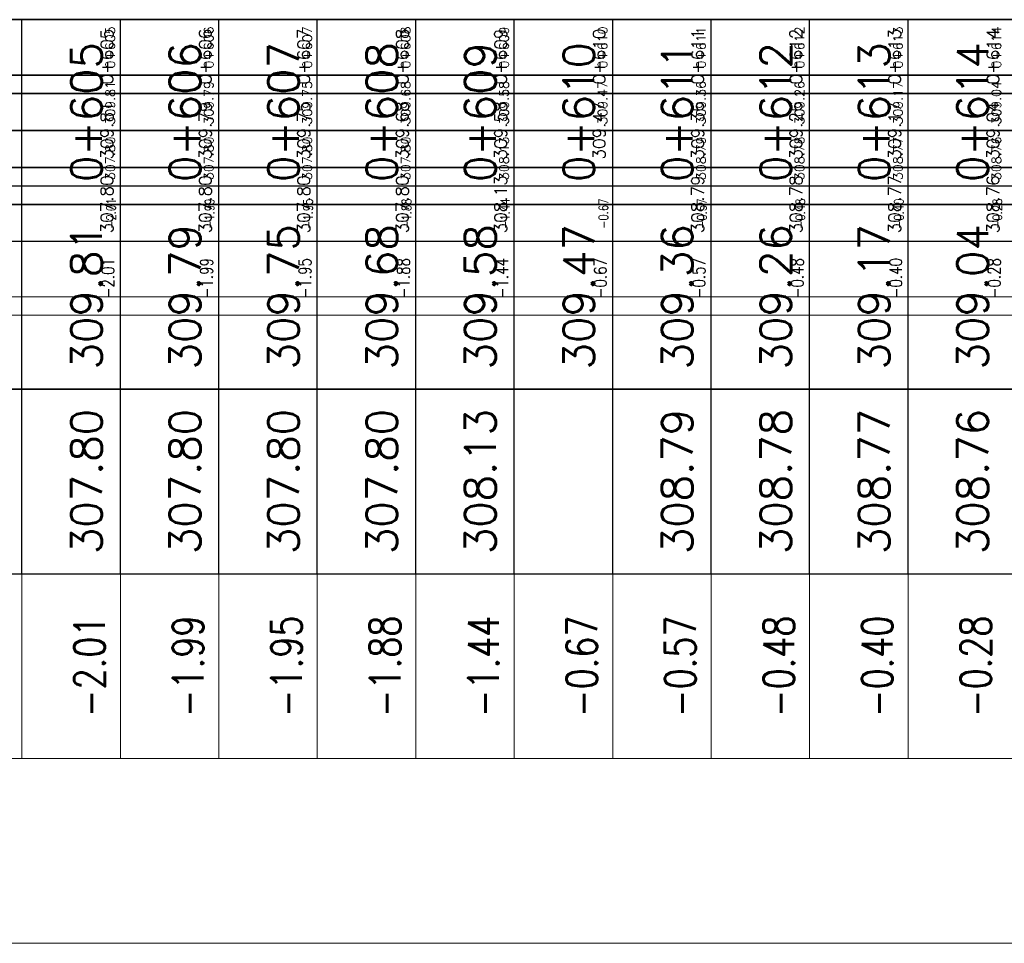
# Model space of a CAD drawing. Header units: metres. Extents: x 719936 to 720643, y 9143565 to 9144018.
# Tile 40 of 56: x 720529 to 720539, y 9143940 to 9143950. Entities that reach past the tile are written whole.
import ezdxf

# ---------------------------------------------------------------- set-up
doc = ezdxf.new("R2010")
doc.units = ezdxf.units.M
doc.layers.add('-Borde de perfiles y secciones', color=7, linetype='Continuous', lineweight=9)
for name, color, linetype in [('01_CIVI_322_PF_GRID', 8, 'Continuous'), ('AecObjExplode_PLANTA RAPIDA_Vport_1ECE', 7, 'Continuous'), ('AecObjExplode_PLANTA RAPIDA_Vport_1ED3', 7, 'Continuous'), ('AecObjExplode_PLANTA RAPIDA_Vport_1ED7', 7, 'Continuous'), ('AecObjExplode_PLANTA RAPIDA_Vport_220C', 7, 'Continuous'), ('AecObjExplode_PLANTA RAPIDA_Vport_22C7', 7, 'Continuous'), ('AecObjExplode_PLANTA RAPIDA_Vport_22CB', 7, 'Continuous'), ('AecObjExplode_PLANTA RAPIDA_Vport_22E2', 7, 'Continuous'), ('AecObjExplode_PLANTA RAPIDA_Vport_22EB', 7, 'Continuous'), ('AecObjExplode_PLANTA RAPIDA_Vport_2460', 7, 'Continuous'), ('AecObjExplode_PLANTA RAPIDA_Vport_2496', 7, 'Continuous'), ('AIR.A3_NOTAS', 7, 'Continuous'), ('C-ROAD-PROF-TEXT', 7, 'Continuous'), ('C-ROAD-PROF-VIEW', 7, 'Continuous')]:
    doc.layers.add(name, color=color, linetype=linetype)
doc.styles.add('AIR-Simplex.(0.80)', font='simplex.shx', dxfattribs={"width": 0.8})
doc.styles.get("Standard").update_dxf_attribs({"font": 'simplex.shx'})

# ---------------------------------------------------------------- blocks, each defined once
blk = doc.blocks.new('AecObjExplode_PLANTA RAPIDA_Vport_1ECE')
at = {"layer": '-Borde de perfiles y secciones', "color": 7, "linetype": 'Continuous', "lineweight": 5}
for p, q in [((720529.244, 9143942.183), (720529.244, 9143944.058)), ((720530.244, 9143942.183), (720530.244, 9143944.058)), ((720531.244, 9143942.183), (720531.244, 9143944.058)), ((720532.244, 9143942.183), (720532.244, 9143944.058)), ((720533.244, 9143942.183), (720533.244, 9143944.058)), ((720534.244, 9143942.183), (720534.244, 9143944.058)), ((720535.244, 9143942.183), (720535.244, 9143944.058)), ((720536.244, 9143942.183), (720536.244, 9143944.058)), ((720537.244, 9143942.183), (720537.244, 9143944.058)), ((720538.244, 9143942.183), (720538.244, 9143944.058))]:
    blk.add_line(p, q, dxfattribs=at)
for points in [[(720495.244, 9143942.183), (720545.244, 9143942.183), (720545.244, 9143944.058), (720495.244, 9143944.058)], [(720495.244, 9143940.308), (720545.244, 9143940.308), (720545.244, 9143942.183), (720495.244, 9143942.183)]]:
    blk.add_3dface(points, dxfattribs=at)
at = {"layer": '01_CIVI_322_PF_GRID', "color": 7, "linetype": 'Continuous', "lineweight": -3}
blk.add_line((720495.244, 9143949.683), (720545.244, 9143949.683), dxfattribs=at)
at = {"layer": 'C-ROAD-PROF-VIEW', "color": 7, "linetype": 'Continuous', "lineweight": -3}
for p, q in [((720529.244, 9143944.058), (720529.244, 9143949.683)), ((720530.244, 9143944.058), (720530.244, 9143949.683)), ((720531.244, 9143944.058), (720531.244, 9143949.683)), ((720532.244, 9143944.058), (720532.244, 9143949.683)), ((720533.244, 9143944.058), (720533.244, 9143949.683)), ((720534.244, 9143944.058), (720534.244, 9143949.683)), ((720535.244, 9143944.058), (720535.244, 9143949.683)), ((720536.244, 9143944.058), (720536.244, 9143949.683)), ((720537.244, 9143944.058), (720537.244, 9143949.683)), ((720538.244, 9143944.058), (720538.244, 9143949.683))]:
    blk.add_line(p, q, dxfattribs=at)
for points in [[(720495.244, 9143947.808), (720545.244, 9143947.808), (720545.244, 9143949.683), (720495.244, 9143949.683)], [(720495.244, 9143945.933), (720545.244, 9143945.933), (720545.244, 9143947.808), (720495.244, 9143947.808)], [(720495.244, 9143944.058), (720545.244, 9143944.058), (720545.244, 9143945.933), (720495.244, 9143945.933)]]:
    blk.add_3dface(points, dxfattribs=at)
at = {"layer": 'AIR.A3_NOTAS', "color": 7, "linetype": 'Continuous', "lineweight": -3, "char_height": 0.3125, "attachment_point": 5, "rotation": 90, "style": 'AIR-Simplex.(0.80)'}
for s, insert in [('{\\C256;-2.01}', (720529.931, 9143943.12)), ('{\\C256;-1.99}', (720530.931, 9143943.12)), ('{\\C256;-1.95}', (720531.931, 9143943.12)), ('{\\C256;-1.88}', (720532.931, 9143943.12)), ('{\\C256;-1.44}', (720533.931, 9143943.12)), ('{\\C256;-0.67}', (720534.931, 9143943.12)), ('{\\C256;-0.57}', (720535.931, 9143943.12)), ('{\\C256;-0.48}', (720536.931, 9143943.12)), ('{\\C256;-0.40}', (720537.931, 9143943.12)), ('{\\C256;-0.28}', (720538.931, 9143943.12))]:
    blk.add_mtext(s, dxfattribs=dict(at, insert=insert))
at = {"layer": 'C-ROAD-PROF-TEXT', "color": 7, "linetype": 'Continuous', "lineweight": -3, "char_height": 0.3125, "attachment_point": 8, "rotation": 90}
for s, insert in [('0+605', (720530.056, 9143948.745)), ('0+606', (720531.056, 9143948.745)), ('0+607', (720532.056, 9143948.745)), ('0+608', (720533.056, 9143948.745)), ('0+609', (720534.056, 9143948.745)), ('0+610', (720535.056, 9143948.745)), ('0+611', (720536.056, 9143948.745)), ('0+612', (720537.056, 9143948.745)), ('0+613', (720538.056, 9143948.745)), ('0+614', (720539.056, 9143948.745)), ('309.68', (720533.056, 9143946.87)), ('309.58', (720534.056, 9143946.87)), ('309.47', (720535.056, 9143946.87)), ('309.36', (720536.056, 9143946.87)), ('309.26', (720537.056, 9143946.87)), ('309.17', (720538.056, 9143946.87)), ('309.04', (720539.056, 9143946.87)), ('309.81', (720530.056, 9143946.87)), ('309.79', (720531.056, 9143946.87)), ('309.75', (720532.056, 9143946.87)), ('307.80', (720530.056, 9143944.995)), ('307.80', (720531.056, 9143944.995)), ('307.80', (720532.056, 9143944.995)), ('307.80', (720533.056, 9143944.995)), ('308.13', (720534.056, 9143944.995)), ('308.79', (720536.056, 9143944.995)), ('308.78', (720537.056, 9143944.995)), ('308.77', (720538.056, 9143944.995)), ('308.76', (720539.056, 9143944.995))]:
    blk.add_mtext(s, dxfattribs=dict(at, insert=insert))
blk = doc.blocks.new('AecObjExplode_PLANTA RAPIDA_Vport_1ED3')
at = {"layer": '-Borde de perfiles y secciones', "color": 7, "linetype": 'Continuous', "lineweight": 5}
for p, q in [((720529.244, 9143946.683), (720529.244, 9143947.433)), ((720530.244, 9143946.683), (720530.244, 9143947.433)), ((720531.244, 9143946.683), (720531.244, 9143947.433)), ((720532.244, 9143946.683), (720532.244, 9143947.433)), ((720533.244, 9143946.683), (720533.244, 9143947.433)), ((720534.244, 9143946.683), (720534.244, 9143947.433)), ((720535.244, 9143946.683), (720535.244, 9143947.433)), ((720536.244, 9143946.683), (720536.244, 9143947.433)), ((720537.244, 9143946.683), (720537.244, 9143947.433)), ((720538.244, 9143946.683), (720538.244, 9143947.433))]:
    blk.add_line(p, q, dxfattribs=at)
for points in [[(720495.244, 9143946.683), (720545.244, 9143946.683), (720545.244, 9143947.433), (720495.244, 9143947.433)], [(720495.244, 9143945.933), (720545.244, 9143945.933), (720545.244, 9143946.683), (720495.244, 9143946.683)]]:
    blk.add_3dface(points, dxfattribs=at)
at = {"layer": '01_CIVI_322_PF_GRID', "color": 7, "linetype": 'Continuous', "lineweight": -3}
blk.add_line((720495.244, 9143949.683), (720545.244, 9143949.683), dxfattribs=at)
at = {"layer": 'C-ROAD-PROF-VIEW', "color": 7, "linetype": 'Continuous', "lineweight": -3}
for p, q in [((720529.244, 9143947.433), (720529.244, 9143949.683)), ((720530.244, 9143947.433), (720530.244, 9143949.683)), ((720531.244, 9143947.433), (720531.244, 9143949.683)), ((720532.244, 9143947.433), (720532.244, 9143949.683)), ((720533.244, 9143947.433), (720533.244, 9143949.683)), ((720534.244, 9143947.433), (720534.244, 9143949.683)), ((720535.244, 9143947.433), (720535.244, 9143949.683)), ((720536.244, 9143947.433), (720536.244, 9143949.683)), ((720537.244, 9143947.433), (720537.244, 9143949.683)), ((720538.244, 9143947.433), (720538.244, 9143949.683))]:
    blk.add_line(p, q, dxfattribs=at)
for points in [[(720495.244, 9143948.933), (720545.244, 9143948.933), (720545.244, 9143949.683), (720495.244, 9143949.683)], [(720495.244, 9143948.183), (720545.244, 9143948.183), (720545.244, 9143948.933), (720495.244, 9143948.933)], [(720495.244, 9143947.433), (720545.244, 9143947.433), (720545.244, 9143948.183), (720495.244, 9143948.183)]]:
    blk.add_3dface(points, dxfattribs=at)
at = {"layer": 'AIR.A3_NOTAS', "color": 7, "linetype": 'Continuous', "lineweight": -3, "char_height": 0.125, "attachment_point": 5, "rotation": 90, "style": 'AIR-Simplex.(0.80)'}
for s, insert in [('{\\C256;-2.01}', (720530.119, 9143947.058)), ('{\\C256;-1.99}', (720531.119, 9143947.058)), ('{\\C256;-1.95}', (720532.119, 9143947.058)), ('{\\C256;-1.88}', (720533.119, 9143947.058)), ('{\\C256;-1.44}', (720534.119, 9143947.058)), ('{\\C256;-0.67}', (720535.119, 9143947.058)), ('{\\C256;-0.57}', (720536.119, 9143947.058)), ('{\\C256;-0.48}', (720537.119, 9143947.058)), ('{\\C256;-0.40}', (720538.119, 9143947.058)), ('{\\C256;-0.28}', (720539.119, 9143947.058))]:
    blk.add_mtext(s, dxfattribs=dict(at, insert=insert))
at = {"layer": 'C-ROAD-PROF-TEXT', "color": 7, "linetype": 'Continuous', "lineweight": -3, "char_height": 0.125, "attachment_point": 8, "rotation": 90}
for s, insert in [('0+605', (720530.169, 9143949.308)), ('0+606', (720531.169, 9143949.308)), ('0+607', (720532.169, 9143949.308)), ('0+608', (720533.169, 9143949.308)), ('0+609', (720534.169, 9143949.308)), ('0+610', (720535.169, 9143949.308)), ('0+611', (720536.169, 9143949.308)), ('0+612', (720537.169, 9143949.308)), ('0+613', (720538.169, 9143949.308)), ('0+614', (720539.169, 9143949.308)), ('309.81', (720530.169, 9143948.558)), ('309.79', (720531.169, 9143948.558)), ('309.75', (720532.169, 9143948.558)), ('309.68', (720533.169, 9143948.558)), ('309.58', (720534.169, 9143948.558)), ('309.47', (720535.169, 9143948.558)), ('309.36', (720536.169, 9143948.558)), ('309.26', (720537.169, 9143948.558)), ('309.17', (720538.169, 9143948.558)), ('309.04', (720539.169, 9143948.558)), ('307.80', (720530.169, 9143947.808)), ('307.80', (720531.169, 9143947.808)), ('307.80', (720532.169, 9143947.808)), ('307.80', (720533.169, 9143947.808)), ('308.13', (720534.169, 9143947.808)), ('308.79', (720536.169, 9143947.808)), ('308.78', (720537.169, 9143947.808)), ('308.77', (720538.169, 9143947.808)), ('308.76', (720539.169, 9143947.808))]:
    blk.add_mtext(s, dxfattribs=dict(at, insert=insert))
blk = doc.blocks.new('AecObjExplode_PLANTA RAPIDA_Vport_1ED7')
at = {"layer": '-Borde de perfiles y secciones', "color": 7, "linetype": 'Continuous', "lineweight": 5}
for p, q in [((720529.244, 9143946.683), (720529.244, 9143947.433)), ((720530.244, 9143946.683), (720530.244, 9143947.433)), ((720531.244, 9143946.683), (720531.244, 9143947.433)), ((720532.244, 9143946.683), (720532.244, 9143947.433)), ((720533.244, 9143946.683), (720533.244, 9143947.433)), ((720534.244, 9143946.683), (720534.244, 9143947.433)), ((720535.244, 9143946.683), (720535.244, 9143947.433)), ((720536.244, 9143946.683), (720536.244, 9143947.433)), ((720537.244, 9143946.683), (720537.244, 9143947.433)), ((720538.244, 9143946.683), (720538.244, 9143947.433))]:
    blk.add_line(p, q, dxfattribs=at)
for points in [[(720495.244, 9143946.683), (720545.244, 9143946.683), (720545.244, 9143947.433), (720495.244, 9143947.433)], [(720495.244, 9143945.933), (720545.244, 9143945.933), (720545.244, 9143946.683), (720495.244, 9143946.683)]]:
    blk.add_3dface(points, dxfattribs=at)
at = {"layer": '01_CIVI_322_PF_GRID', "color": 7, "linetype": 'Continuous', "lineweight": -3}
blk.add_line((720495.244, 9143949.683), (720545.244, 9143949.683), dxfattribs=at)
at = {"layer": 'C-ROAD-PROF-VIEW', "color": 7, "linetype": 'Continuous', "lineweight": -3}
for p, q in [((720529.244, 9143947.433), (720529.244, 9143949.683)), ((720530.244, 9143947.433), (720530.244, 9143949.683)), ((720531.244, 9143947.433), (720531.244, 9143949.683)), ((720532.244, 9143947.433), (720532.244, 9143949.683)), ((720533.244, 9143947.433), (720533.244, 9143949.683)), ((720534.244, 9143947.433), (720534.244, 9143949.683)), ((720535.244, 9143947.433), (720535.244, 9143949.683)), ((720536.244, 9143947.433), (720536.244, 9143949.683)), ((720537.244, 9143947.433), (720537.244, 9143949.683)), ((720538.244, 9143947.433), (720538.244, 9143949.683))]:
    blk.add_line(p, q, dxfattribs=at)
for points in [[(720495.244, 9143948.933), (720545.244, 9143948.933), (720545.244, 9143949.683), (720495.244, 9143949.683)], [(720495.244, 9143948.183), (720545.244, 9143948.183), (720545.244, 9143948.933), (720495.244, 9143948.933)], [(720495.244, 9143947.433), (720545.244, 9143947.433), (720545.244, 9143948.183), (720495.244, 9143948.183)]]:
    blk.add_3dface(points, dxfattribs=at)
at = {"layer": 'AIR.A3_NOTAS', "color": 7, "linetype": 'Continuous', "lineweight": -3, "char_height": 0.125, "attachment_point": 5, "rotation": 90, "style": 'AIR-Simplex.(0.80)'}
for s, insert in [('{\\C256;-2.01}', (720530.119, 9143947.058)), ('{\\C256;-1.99}', (720531.119, 9143947.058)), ('{\\C256;-1.95}', (720532.119, 9143947.058)), ('{\\C256;-1.88}', (720533.119, 9143947.058)), ('{\\C256;-1.44}', (720534.119, 9143947.058)), ('{\\C256;-0.67}', (720535.119, 9143947.058)), ('{\\C256;-0.57}', (720536.119, 9143947.058)), ('{\\C256;-0.48}', (720537.119, 9143947.058)), ('{\\C256;-0.40}', (720538.119, 9143947.058)), ('{\\C256;-0.28}', (720539.119, 9143947.058))]:
    blk.add_mtext(s, dxfattribs=dict(at, insert=insert))
at = {"layer": 'C-ROAD-PROF-TEXT', "color": 7, "linetype": 'Continuous', "lineweight": -3, "char_height": 0.125, "attachment_point": 8, "rotation": 90}
for s, insert in [('0+605', (720530.169, 9143949.308)), ('0+606', (720531.169, 9143949.308)), ('0+607', (720532.169, 9143949.308)), ('0+608', (720533.169, 9143949.308)), ('0+609', (720534.169, 9143949.308)), ('0+610', (720535.169, 9143949.308)), ('0+611', (720536.169, 9143949.308)), ('0+612', (720537.169, 9143949.308)), ('0+613', (720538.169, 9143949.308)), ('0+614', (720539.169, 9143949.308)), ('309.81', (720530.169, 9143948.558)), ('309.79', (720531.169, 9143948.558)), ('309.75', (720532.169, 9143948.558)), ('309.68', (720533.169, 9143948.558)), ('309.58', (720534.169, 9143948.558)), ('309.47', (720535.169, 9143948.558)), ('309.36', (720536.169, 9143948.558)), ('309.26', (720537.169, 9143948.558)), ('309.17', (720538.169, 9143948.558)), ('309.04', (720539.169, 9143948.558)), ('307.80', (720530.169, 9143947.808)), ('307.80', (720531.169, 9143947.808)), ('307.80', (720532.169, 9143947.808)), ('307.80', (720533.169, 9143947.808)), ('308.13', (720534.169, 9143947.808)), ('308.79', (720536.169, 9143947.808)), ('308.78', (720537.169, 9143947.808)), ('308.77', (720538.169, 9143947.808)), ('308.76', (720539.169, 9143947.808))]:
    blk.add_mtext(s, dxfattribs=dict(at, insert=insert))
blk = doc.blocks.new('AecObjExplode_PLANTA RAPIDA_Vport_220C')
at = {"layer": '-Borde de perfiles y secciones', "color": 7, "linetype": 'Continuous', "lineweight": 5}
for p, q in [((720529.244, 9143942.183), (720529.244, 9143944.058)), ((720530.244, 9143942.183), (720530.244, 9143944.058)), ((720531.244, 9143942.183), (720531.244, 9143944.058)), ((720532.244, 9143942.183), (720532.244, 9143944.058)), ((720533.244, 9143942.183), (720533.244, 9143944.058)), ((720534.244, 9143942.183), (720534.244, 9143944.058)), ((720535.244, 9143942.183), (720535.244, 9143944.058)), ((720536.244, 9143942.183), (720536.244, 9143944.058)), ((720537.244, 9143942.183), (720537.244, 9143944.058)), ((720538.244, 9143942.183), (720538.244, 9143944.058))]:
    blk.add_line(p, q, dxfattribs=at)
for points in [[(720495.244, 9143942.183), (720545.244, 9143942.183), (720545.244, 9143944.058), (720495.244, 9143944.058)], [(720495.244, 9143940.308), (720545.244, 9143940.308), (720545.244, 9143942.183), (720495.244, 9143942.183)]]:
    blk.add_3dface(points, dxfattribs=at)
at = {"layer": '01_CIVI_322_PF_GRID', "color": 7, "linetype": 'Continuous', "lineweight": -3}
blk.add_line((720495.244, 9143949.683), (720545.244, 9143949.683), dxfattribs=at)
at = {"layer": 'C-ROAD-PROF-VIEW', "color": 7, "linetype": 'Continuous', "lineweight": -3}
for p, q in [((720529.244, 9143944.058), (720529.244, 9143949.683)), ((720530.244, 9143944.058), (720530.244, 9143949.683)), ((720531.244, 9143944.058), (720531.244, 9143949.683)), ((720532.244, 9143944.058), (720532.244, 9143949.683)), ((720533.244, 9143944.058), (720533.244, 9143949.683)), ((720534.244, 9143944.058), (720534.244, 9143949.683)), ((720535.244, 9143944.058), (720535.244, 9143949.683)), ((720536.244, 9143944.058), (720536.244, 9143949.683)), ((720537.244, 9143944.058), (720537.244, 9143949.683)), ((720538.244, 9143944.058), (720538.244, 9143949.683))]:
    blk.add_line(p, q, dxfattribs=at)
for points in [[(720495.244, 9143947.808), (720545.244, 9143947.808), (720545.244, 9143949.683), (720495.244, 9143949.683)], [(720495.244, 9143945.933), (720545.244, 9143945.933), (720545.244, 9143947.808), (720495.244, 9143947.808)], [(720495.244, 9143944.058), (720545.244, 9143944.058), (720545.244, 9143945.933), (720495.244, 9143945.933)]]:
    blk.add_3dface(points, dxfattribs=at)
at = {"layer": 'AIR.A3_NOTAS', "color": 7, "linetype": 'Continuous', "lineweight": -3, "char_height": 0.3125, "attachment_point": 5, "rotation": 90, "style": 'AIR-Simplex.(0.80)'}
for s, insert in [('{\\C256;-2.01}', (720529.931, 9143943.12)), ('{\\C256;-1.99}', (720530.931, 9143943.12)), ('{\\C256;-1.95}', (720531.931, 9143943.12)), ('{\\C256;-1.88}', (720532.931, 9143943.12)), ('{\\C256;-1.44}', (720533.931, 9143943.12)), ('{\\C256;-0.67}', (720534.931, 9143943.12)), ('{\\C256;-0.57}', (720535.931, 9143943.12)), ('{\\C256;-0.48}', (720536.931, 9143943.12)), ('{\\C256;-0.40}', (720537.931, 9143943.12)), ('{\\C256;-0.28}', (720538.931, 9143943.12))]:
    blk.add_mtext(s, dxfattribs=dict(at, insert=insert))
at = {"layer": 'C-ROAD-PROF-TEXT', "color": 7, "linetype": 'Continuous', "lineweight": -3, "char_height": 0.3125, "attachment_point": 8, "rotation": 90}
for s, insert in [('0+605', (720530.056, 9143948.745)), ('0+606', (720531.056, 9143948.745)), ('0+607', (720532.056, 9143948.745)), ('0+608', (720533.056, 9143948.745)), ('0+609', (720534.056, 9143948.745)), ('0+610', (720535.056, 9143948.745)), ('0+611', (720536.056, 9143948.745)), ('0+612', (720537.056, 9143948.745)), ('0+613', (720538.056, 9143948.745)), ('0+614', (720539.056, 9143948.745)), ('309.68', (720533.056, 9143946.87)), ('309.58', (720534.056, 9143946.87)), ('309.47', (720535.056, 9143946.87)), ('309.36', (720536.056, 9143946.87)), ('309.26', (720537.056, 9143946.87)), ('309.17', (720538.056, 9143946.87)), ('309.04', (720539.056, 9143946.87)), ('309.81', (720530.056, 9143946.87)), ('309.79', (720531.056, 9143946.87)), ('309.75', (720532.056, 9143946.87)), ('307.80', (720530.056, 9143944.995)), ('307.80', (720531.056, 9143944.995)), ('307.80', (720532.056, 9143944.995)), ('307.80', (720533.056, 9143944.995)), ('308.13', (720534.056, 9143944.995)), ('308.79', (720536.056, 9143944.995)), ('308.78', (720537.056, 9143944.995)), ('308.77', (720538.056, 9143944.995)), ('308.76', (720539.056, 9143944.995))]:
    blk.add_mtext(s, dxfattribs=dict(at, insert=insert))
blk = doc.blocks.new('AecObjExplode_PLANTA RAPIDA_Vport_22C7')
at = {"layer": '-Borde de perfiles y secciones', "color": 7, "linetype": 'Continuous', "lineweight": 5}
for p, q in [((720529.244, 9143947.433), (720529.244, 9143947.995)), ((720530.244, 9143947.433), (720530.244, 9143947.995)), ((720531.244, 9143947.433), (720531.244, 9143947.995)), ((720532.244, 9143947.433), (720532.244, 9143947.995)), ((720533.244, 9143947.433), (720533.244, 9143947.995)), ((720534.244, 9143947.433), (720534.244, 9143947.995)), ((720535.244, 9143947.433), (720535.244, 9143947.995)), ((720536.244, 9143947.433), (720536.244, 9143947.995)), ((720537.244, 9143947.433), (720537.244, 9143947.995)), ((720538.244, 9143947.433), (720538.244, 9143947.995))]:
    blk.add_line(p, q, dxfattribs=at)
for points in [[(720495.244, 9143947.433), (720545.244, 9143947.433), (720545.244, 9143947.995), (720495.244, 9143947.995)], [(720495.244, 9143946.87), (720545.244, 9143946.87), (720545.244, 9143947.433), (720495.244, 9143947.433)]]:
    blk.add_3dface(points, dxfattribs=at)
at = {"layer": '01_CIVI_322_PF_GRID', "color": 7, "linetype": 'Continuous', "lineweight": -3}
blk.add_line((720495.244, 9143949.683), (720545.244, 9143949.683), dxfattribs=at)
at = {"layer": 'C-ROAD-PROF-VIEW', "color": 7, "linetype": 'Continuous', "lineweight": -3}
for p, q in [((720529.244, 9143947.995), (720529.244, 9143949.683)), ((720530.244, 9143947.995), (720530.244, 9143949.683)), ((720531.244, 9143947.995), (720531.244, 9143949.683)), ((720532.244, 9143947.995), (720532.244, 9143949.683)), ((720533.244, 9143947.995), (720533.244, 9143949.683)), ((720534.244, 9143947.995), (720534.244, 9143949.683)), ((720535.244, 9143947.995), (720535.244, 9143949.683)), ((720536.244, 9143947.995), (720536.244, 9143949.683)), ((720537.244, 9143947.995), (720537.244, 9143949.683)), ((720538.244, 9143947.995), (720538.244, 9143949.683))]:
    blk.add_line(p, q, dxfattribs=at)
for points in [[(720495.244, 9143949.12), (720545.244, 9143949.12), (720545.244, 9143949.683), (720495.244, 9143949.683)], [(720495.244, 9143948.558), (720545.244, 9143948.558), (720545.244, 9143949.12), (720495.244, 9143949.12)], [(720495.244, 9143947.995), (720545.244, 9143947.995), (720545.244, 9143948.558), (720495.244, 9143948.558)]]:
    blk.add_3dface(points, dxfattribs=at)
at = {"layer": 'AIR.A3_NOTAS', "color": 7, "linetype": 'Continuous', "lineweight": -3, "char_height": 0.09375, "attachment_point": 5, "rotation": 90, "style": 'AIR-Simplex.(0.80)'}
for s, insert in [('{\\C256;-2.01}', (720530.15, 9143947.714)), ('{\\C256;-1.99}', (720531.15, 9143947.714)), ('{\\C256;-1.95}', (720532.15, 9143947.714)), ('{\\C256;-1.88}', (720533.15, 9143947.714)), ('{\\C256;-1.44}', (720534.15, 9143947.714)), ('{\\C256;-0.67}', (720535.15, 9143947.714)), ('{\\C256;-0.57}', (720536.15, 9143947.714)), ('{\\C256;-0.48}', (720537.15, 9143947.714)), ('{\\C256;-0.40}', (720538.15, 9143947.714)), ('{\\C256;-0.28}', (720539.15, 9143947.714))]:
    blk.add_mtext(s, dxfattribs=dict(at, insert=insert))
at = {"layer": 'C-ROAD-PROF-TEXT', "color": 7, "linetype": 'Continuous', "lineweight": -3, "char_height": 0.0938, "attachment_point": 8, "rotation": 90}
for s, insert in [('0+605', (720530.188, 9143949.401)), ('0+606', (720531.188, 9143949.401)), ('0+607', (720532.188, 9143949.401)), ('0+608', (720533.188, 9143949.401)), ('0+609', (720534.188, 9143949.401)), ('0+610', (720535.188, 9143949.401)), ('0+611', (720536.188, 9143949.401)), ('0+612', (720537.188, 9143949.401)), ('0+613', (720538.188, 9143949.401)), ('0+614', (720539.188, 9143949.401)), ('309.81', (720530.188, 9143948.839)), ('309.79', (720531.188, 9143948.839)), ('309.75', (720532.188, 9143948.839)), ('309.68', (720533.188, 9143948.839)), ('309.58', (720534.188, 9143948.839)), ('309.47', (720535.188, 9143948.839)), ('309.36', (720536.188, 9143948.839)), ('309.26', (720537.188, 9143948.839)), ('309.17', (720538.188, 9143948.839)), ('309.04', (720539.188, 9143948.839)), ('307.80', (720530.188, 9143948.276)), ('307.80', (720531.188, 9143948.276)), ('307.80', (720532.188, 9143948.276)), ('307.80', (720533.188, 9143948.276)), ('308.13', (720534.188, 9143948.276)), ('308.79', (720536.188, 9143948.276)), ('308.78', (720537.188, 9143948.276)), ('308.77', (720538.188, 9143948.276)), ('308.76', (720539.188, 9143948.276))]:
    blk.add_mtext(s, dxfattribs=dict(at, insert=insert))
blk = doc.blocks.new('AecObjExplode_PLANTA RAPIDA_Vport_22CB')
at = {"layer": '-Borde de perfiles y secciones', "color": 7, "linetype": 'Continuous', "lineweight": 5}
for p, q in [((720529.244, 9143947.433), (720529.244, 9143947.995)), ((720530.244, 9143947.433), (720530.244, 9143947.995)), ((720531.244, 9143947.433), (720531.244, 9143947.995)), ((720532.244, 9143947.433), (720532.244, 9143947.995)), ((720533.244, 9143947.433), (720533.244, 9143947.995)), ((720534.244, 9143947.433), (720534.244, 9143947.995)), ((720535.244, 9143947.433), (720535.244, 9143947.995)), ((720536.244, 9143947.433), (720536.244, 9143947.995)), ((720537.244, 9143947.433), (720537.244, 9143947.995)), ((720538.244, 9143947.433), (720538.244, 9143947.995))]:
    blk.add_line(p, q, dxfattribs=at)
for points in [[(720495.244, 9143947.433), (720545.244, 9143947.433), (720545.244, 9143947.995), (720495.244, 9143947.995)], [(720495.244, 9143946.87), (720545.244, 9143946.87), (720545.244, 9143947.433), (720495.244, 9143947.433)]]:
    blk.add_3dface(points, dxfattribs=at)
at = {"layer": '01_CIVI_322_PF_GRID', "color": 7, "linetype": 'Continuous', "lineweight": -3}
blk.add_line((720495.244, 9143949.683), (720545.244, 9143949.683), dxfattribs=at)
at = {"layer": 'C-ROAD-PROF-VIEW', "color": 7, "linetype": 'Continuous', "lineweight": -3}
for p, q in [((720529.244, 9143947.995), (720529.244, 9143949.683)), ((720530.244, 9143947.995), (720530.244, 9143949.683)), ((720531.244, 9143947.995), (720531.244, 9143949.683)), ((720532.244, 9143947.995), (720532.244, 9143949.683)), ((720533.244, 9143947.995), (720533.244, 9143949.683)), ((720534.244, 9143947.995), (720534.244, 9143949.683)), ((720535.244, 9143947.995), (720535.244, 9143949.683)), ((720536.244, 9143947.995), (720536.244, 9143949.683)), ((720537.244, 9143947.995), (720537.244, 9143949.683)), ((720538.244, 9143947.995), (720538.244, 9143949.683))]:
    blk.add_line(p, q, dxfattribs=at)
for points in [[(720495.244, 9143949.12), (720545.244, 9143949.12), (720545.244, 9143949.683), (720495.244, 9143949.683)], [(720495.244, 9143948.558), (720545.244, 9143948.558), (720545.244, 9143949.12), (720495.244, 9143949.12)], [(720495.244, 9143947.995), (720545.244, 9143947.995), (720545.244, 9143948.558), (720495.244, 9143948.558)]]:
    blk.add_3dface(points, dxfattribs=at)
at = {"layer": 'AIR.A3_NOTAS', "color": 7, "linetype": 'Continuous', "lineweight": -3, "char_height": 0.09375, "attachment_point": 5, "rotation": 90, "style": 'AIR-Simplex.(0.80)'}
for s, insert in [('{\\C256;-2.01}', (720530.15, 9143947.714)), ('{\\C256;-1.99}', (720531.15, 9143947.714)), ('{\\C256;-1.95}', (720532.15, 9143947.714)), ('{\\C256;-1.88}', (720533.15, 9143947.714)), ('{\\C256;-1.44}', (720534.15, 9143947.714)), ('{\\C256;-0.67}', (720535.15, 9143947.714)), ('{\\C256;-0.57}', (720536.15, 9143947.714)), ('{\\C256;-0.48}', (720537.15, 9143947.714)), ('{\\C256;-0.40}', (720538.15, 9143947.714)), ('{\\C256;-0.28}', (720539.15, 9143947.714))]:
    blk.add_mtext(s, dxfattribs=dict(at, insert=insert))
at = {"layer": 'C-ROAD-PROF-TEXT', "color": 7, "linetype": 'Continuous', "lineweight": -3, "char_height": 0.0938, "attachment_point": 8, "rotation": 90}
for s, insert in [('0+605', (720530.188, 9143949.401)), ('0+606', (720531.188, 9143949.401)), ('0+607', (720532.188, 9143949.401)), ('0+608', (720533.188, 9143949.401)), ('0+609', (720534.188, 9143949.401)), ('0+610', (720535.188, 9143949.401)), ('0+611', (720536.188, 9143949.401)), ('0+612', (720537.188, 9143949.401)), ('0+613', (720538.188, 9143949.401)), ('0+614', (720539.188, 9143949.401)), ('309.81', (720530.188, 9143948.839)), ('309.79', (720531.188, 9143948.839)), ('309.75', (720532.188, 9143948.839)), ('309.68', (720533.188, 9143948.839)), ('309.58', (720534.188, 9143948.839)), ('309.47', (720535.188, 9143948.839)), ('309.36', (720536.188, 9143948.839)), ('309.26', (720537.188, 9143948.839)), ('309.17', (720538.188, 9143948.839)), ('309.04', (720539.188, 9143948.839)), ('307.80', (720530.188, 9143948.276)), ('307.80', (720531.188, 9143948.276)), ('307.80', (720532.188, 9143948.276)), ('307.80', (720533.188, 9143948.276)), ('308.13', (720534.188, 9143948.276)), ('308.79', (720536.188, 9143948.276)), ('308.78', (720537.188, 9143948.276)), ('308.77', (720538.188, 9143948.276)), ('308.76', (720539.188, 9143948.276))]:
    blk.add_mtext(s, dxfattribs=dict(at, insert=insert))
blk = doc.blocks.new('AecObjExplode_PLANTA RAPIDA_Vport_22E2')
at = {"layer": '-Borde de perfiles y secciones', "color": 7, "linetype": 'Continuous', "lineweight": 5}
for p, q in [((720529.244, 9143947.433), (720529.244, 9143947.995)), ((720530.244, 9143947.433), (720530.244, 9143947.995)), ((720531.244, 9143947.433), (720531.244, 9143947.995)), ((720532.244, 9143947.433), (720532.244, 9143947.995)), ((720533.244, 9143947.433), (720533.244, 9143947.995)), ((720534.244, 9143947.433), (720534.244, 9143947.995)), ((720535.244, 9143947.433), (720535.244, 9143947.995)), ((720536.244, 9143947.433), (720536.244, 9143947.995)), ((720537.244, 9143947.433), (720537.244, 9143947.995)), ((720538.244, 9143947.433), (720538.244, 9143947.995))]:
    blk.add_line(p, q, dxfattribs=at)
for points in [[(720495.244, 9143947.433), (720545.244, 9143947.433), (720545.244, 9143947.995), (720495.244, 9143947.995)], [(720495.244, 9143946.87), (720545.244, 9143946.87), (720545.244, 9143947.433), (720495.244, 9143947.433)]]:
    blk.add_3dface(points, dxfattribs=at)
at = {"layer": '01_CIVI_322_PF_GRID', "color": 7, "linetype": 'Continuous', "lineweight": -3}
blk.add_line((720495.244, 9143949.683), (720545.244, 9143949.683), dxfattribs=at)
at = {"layer": 'C-ROAD-PROF-VIEW', "color": 7, "linetype": 'Continuous', "lineweight": -3}
for p, q in [((720529.244, 9143947.995), (720529.244, 9143949.683)), ((720530.244, 9143947.995), (720530.244, 9143949.683)), ((720531.244, 9143947.995), (720531.244, 9143949.683)), ((720532.244, 9143947.995), (720532.244, 9143949.683)), ((720533.244, 9143947.995), (720533.244, 9143949.683)), ((720534.244, 9143947.995), (720534.244, 9143949.683)), ((720535.244, 9143947.995), (720535.244, 9143949.683)), ((720536.244, 9143947.995), (720536.244, 9143949.683)), ((720537.244, 9143947.995), (720537.244, 9143949.683)), ((720538.244, 9143947.995), (720538.244, 9143949.683))]:
    blk.add_line(p, q, dxfattribs=at)
for points in [[(720495.244, 9143949.12), (720545.244, 9143949.12), (720545.244, 9143949.683), (720495.244, 9143949.683)], [(720495.244, 9143948.558), (720545.244, 9143948.558), (720545.244, 9143949.12), (720495.244, 9143949.12)], [(720495.244, 9143947.995), (720545.244, 9143947.995), (720545.244, 9143948.558), (720495.244, 9143948.558)]]:
    blk.add_3dface(points, dxfattribs=at)
at = {"layer": 'AIR.A3_NOTAS', "color": 7, "linetype": 'Continuous', "lineweight": -3, "char_height": 0.09375, "attachment_point": 5, "rotation": 90, "style": 'AIR-Simplex.(0.80)'}
for s, insert in [('{\\C256;-2.01}', (720530.15, 9143947.714)), ('{\\C256;-1.99}', (720531.15, 9143947.714)), ('{\\C256;-1.95}', (720532.15, 9143947.714)), ('{\\C256;-1.88}', (720533.15, 9143947.714)), ('{\\C256;-1.44}', (720534.15, 9143947.714)), ('{\\C256;-0.67}', (720535.15, 9143947.714)), ('{\\C256;-0.57}', (720536.15, 9143947.714)), ('{\\C256;-0.48}', (720537.15, 9143947.714)), ('{\\C256;-0.40}', (720538.15, 9143947.714)), ('{\\C256;-0.28}', (720539.15, 9143947.714))]:
    blk.add_mtext(s, dxfattribs=dict(at, insert=insert))
at = {"layer": 'C-ROAD-PROF-TEXT', "color": 7, "linetype": 'Continuous', "lineweight": -3, "char_height": 0.0938, "attachment_point": 8, "rotation": 90}
for s, insert in [('0+605', (720530.188, 9143949.401)), ('0+606', (720531.188, 9143949.401)), ('0+607', (720532.188, 9143949.401)), ('0+608', (720533.188, 9143949.401)), ('0+609', (720534.188, 9143949.401)), ('0+610', (720535.188, 9143949.401)), ('0+611', (720536.188, 9143949.401)), ('0+612', (720537.188, 9143949.401)), ('0+613', (720538.188, 9143949.401)), ('0+614', (720539.188, 9143949.401)), ('309.81', (720530.188, 9143948.839)), ('309.79', (720531.188, 9143948.839)), ('309.75', (720532.188, 9143948.839)), ('309.68', (720533.188, 9143948.839)), ('309.58', (720534.188, 9143948.839)), ('309.47', (720535.188, 9143948.839)), ('309.36', (720536.188, 9143948.839)), ('309.26', (720537.188, 9143948.839)), ('309.17', (720538.188, 9143948.839)), ('309.04', (720539.188, 9143948.839)), ('307.80', (720530.188, 9143948.276)), ('307.80', (720531.188, 9143948.276)), ('307.80', (720532.188, 9143948.276)), ('307.80', (720533.188, 9143948.276)), ('308.13', (720534.188, 9143948.276)), ('308.79', (720536.188, 9143948.276)), ('308.78', (720537.188, 9143948.276)), ('308.77', (720538.188, 9143948.276)), ('308.76', (720539.188, 9143948.276))]:
    blk.add_mtext(s, dxfattribs=dict(at, insert=insert))
blk = doc.blocks.new('AecObjExplode_PLANTA RAPIDA_Vport_22EB')
at = {"layer": '-Borde de perfiles y secciones', "color": 7, "linetype": 'Continuous', "lineweight": 5}
for p, q in [((720529.244, 9143947.433), (720529.244, 9143947.995)), ((720530.244, 9143947.433), (720530.244, 9143947.995)), ((720531.244, 9143947.433), (720531.244, 9143947.995)), ((720532.244, 9143947.433), (720532.244, 9143947.995)), ((720533.244, 9143947.433), (720533.244, 9143947.995)), ((720534.244, 9143947.433), (720534.244, 9143947.995)), ((720535.244, 9143947.433), (720535.244, 9143947.995)), ((720536.244, 9143947.433), (720536.244, 9143947.995)), ((720537.244, 9143947.433), (720537.244, 9143947.995)), ((720538.244, 9143947.433), (720538.244, 9143947.995))]:
    blk.add_line(p, q, dxfattribs=at)
for points in [[(720495.244, 9143947.433), (720545.244, 9143947.433), (720545.244, 9143947.995), (720495.244, 9143947.995)], [(720495.244, 9143946.87), (720545.244, 9143946.87), (720545.244, 9143947.433), (720495.244, 9143947.433)]]:
    blk.add_3dface(points, dxfattribs=at)
at = {"layer": '01_CIVI_322_PF_GRID', "color": 7, "linetype": 'Continuous', "lineweight": -3}
blk.add_line((720495.244, 9143949.683), (720545.244, 9143949.683), dxfattribs=at)
at = {"layer": 'C-ROAD-PROF-VIEW', "color": 7, "linetype": 'Continuous', "lineweight": -3}
for p, q in [((720529.244, 9143947.995), (720529.244, 9143949.683)), ((720530.244, 9143947.995), (720530.244, 9143949.683)), ((720531.244, 9143947.995), (720531.244, 9143949.683)), ((720532.244, 9143947.995), (720532.244, 9143949.683)), ((720533.244, 9143947.995), (720533.244, 9143949.683)), ((720534.244, 9143947.995), (720534.244, 9143949.683)), ((720535.244, 9143947.995), (720535.244, 9143949.683)), ((720536.244, 9143947.995), (720536.244, 9143949.683)), ((720537.244, 9143947.995), (720537.244, 9143949.683)), ((720538.244, 9143947.995), (720538.244, 9143949.683))]:
    blk.add_line(p, q, dxfattribs=at)
for points in [[(720495.244, 9143949.12), (720545.244, 9143949.12), (720545.244, 9143949.683), (720495.244, 9143949.683)], [(720495.244, 9143948.558), (720545.244, 9143948.558), (720545.244, 9143949.12), (720495.244, 9143949.12)], [(720495.244, 9143947.995), (720545.244, 9143947.995), (720545.244, 9143948.558), (720495.244, 9143948.558)]]:
    blk.add_3dface(points, dxfattribs=at)
at = {"layer": 'AIR.A3_NOTAS', "color": 7, "linetype": 'Continuous', "lineweight": -3, "char_height": 0.09375, "attachment_point": 5, "rotation": 90, "style": 'AIR-Simplex.(0.80)'}
for s, insert in [('{\\C256;-2.01}', (720530.15, 9143947.714)), ('{\\C256;-1.99}', (720531.15, 9143947.714)), ('{\\C256;-1.95}', (720532.15, 9143947.714)), ('{\\C256;-1.88}', (720533.15, 9143947.714)), ('{\\C256;-1.44}', (720534.15, 9143947.714)), ('{\\C256;-0.67}', (720535.15, 9143947.714)), ('{\\C256;-0.57}', (720536.15, 9143947.714)), ('{\\C256;-0.48}', (720537.15, 9143947.714)), ('{\\C256;-0.40}', (720538.15, 9143947.714)), ('{\\C256;-0.28}', (720539.15, 9143947.714))]:
    blk.add_mtext(s, dxfattribs=dict(at, insert=insert))
at = {"layer": 'C-ROAD-PROF-TEXT', "color": 7, "linetype": 'Continuous', "lineweight": -3, "char_height": 0.0938, "attachment_point": 8, "rotation": 90}
for s, insert in [('0+605', (720530.188, 9143949.401)), ('0+606', (720531.188, 9143949.401)), ('0+607', (720532.188, 9143949.401)), ('0+608', (720533.188, 9143949.401)), ('0+609', (720534.188, 9143949.401)), ('0+610', (720535.188, 9143949.401)), ('0+611', (720536.188, 9143949.401)), ('0+612', (720537.188, 9143949.401)), ('0+613', (720538.188, 9143949.401)), ('0+614', (720539.188, 9143949.401)), ('309.81', (720530.188, 9143948.839)), ('309.79', (720531.188, 9143948.839)), ('309.75', (720532.188, 9143948.839)), ('309.68', (720533.188, 9143948.839)), ('309.58', (720534.188, 9143948.839)), ('309.47', (720535.188, 9143948.839)), ('309.36', (720536.188, 9143948.839)), ('309.26', (720537.188, 9143948.839)), ('309.17', (720538.188, 9143948.839)), ('309.04', (720539.188, 9143948.839)), ('307.80', (720530.188, 9143948.276)), ('307.80', (720531.188, 9143948.276)), ('307.80', (720532.188, 9143948.276)), ('307.80', (720533.188, 9143948.276)), ('308.13', (720534.188, 9143948.276)), ('308.79', (720536.188, 9143948.276)), ('308.78', (720537.188, 9143948.276)), ('308.77', (720538.188, 9143948.276)), ('308.76', (720539.188, 9143948.276))]:
    blk.add_mtext(s, dxfattribs=dict(at, insert=insert))
blk = doc.blocks.new('AecObjExplode_PLANTA RAPIDA_Vport_2460')
at = {"layer": '-Borde de perfiles y secciones', "color": 7, "linetype": 'Continuous', "lineweight": 5}
for p, q in [((720529.244, 9143947.433), (720529.244, 9143947.995)), ((720530.244, 9143947.433), (720530.244, 9143947.995)), ((720531.244, 9143947.433), (720531.244, 9143947.995)), ((720532.244, 9143947.433), (720532.244, 9143947.995)), ((720533.244, 9143947.433), (720533.244, 9143947.995)), ((720534.244, 9143947.433), (720534.244, 9143947.995)), ((720535.244, 9143947.433), (720535.244, 9143947.995)), ((720536.244, 9143947.433), (720536.244, 9143947.995)), ((720537.244, 9143947.433), (720537.244, 9143947.995)), ((720538.244, 9143947.433), (720538.244, 9143947.995))]:
    blk.add_line(p, q, dxfattribs=at)
for points in [[(720495.244, 9143947.433), (720545.244, 9143947.433), (720545.244, 9143947.995), (720495.244, 9143947.995)], [(720495.244, 9143946.87), (720545.244, 9143946.87), (720545.244, 9143947.433), (720495.244, 9143947.433)]]:
    blk.add_3dface(points, dxfattribs=at)
at = {"layer": '01_CIVI_322_PF_GRID', "color": 7, "linetype": 'Continuous', "lineweight": -3}
blk.add_line((720495.244, 9143949.683), (720545.244, 9143949.683), dxfattribs=at)
at = {"layer": 'C-ROAD-PROF-VIEW', "color": 7, "linetype": 'Continuous', "lineweight": -3}
for p, q in [((720529.244, 9143947.995), (720529.244, 9143949.683)), ((720530.244, 9143947.995), (720530.244, 9143949.683)), ((720531.244, 9143947.995), (720531.244, 9143949.683)), ((720532.244, 9143947.995), (720532.244, 9143949.683)), ((720533.244, 9143947.995), (720533.244, 9143949.683)), ((720534.244, 9143947.995), (720534.244, 9143949.683)), ((720535.244, 9143947.995), (720535.244, 9143949.683)), ((720536.244, 9143947.995), (720536.244, 9143949.683)), ((720537.244, 9143947.995), (720537.244, 9143949.683)), ((720538.244, 9143947.995), (720538.244, 9143949.683))]:
    blk.add_line(p, q, dxfattribs=at)
for points in [[(720495.244, 9143949.12), (720545.244, 9143949.12), (720545.244, 9143949.683), (720495.244, 9143949.683)], [(720495.244, 9143948.558), (720545.244, 9143948.558), (720545.244, 9143949.12), (720495.244, 9143949.12)], [(720495.244, 9143947.995), (720545.244, 9143947.995), (720545.244, 9143948.558), (720495.244, 9143948.558)]]:
    blk.add_3dface(points, dxfattribs=at)
at = {"layer": 'AIR.A3_NOTAS', "color": 7, "linetype": 'Continuous', "lineweight": -3, "char_height": 0.09375, "attachment_point": 5, "rotation": 90, "style": 'AIR-Simplex.(0.80)'}
for s, insert in [('{\\C256;-2.01}', (720530.15, 9143947.714)), ('{\\C256;-1.99}', (720531.15, 9143947.714)), ('{\\C256;-1.95}', (720532.15, 9143947.714)), ('{\\C256;-1.88}', (720533.15, 9143947.714)), ('{\\C256;-1.44}', (720534.15, 9143947.714)), ('{\\C256;-0.67}', (720535.15, 9143947.714)), ('{\\C256;-0.57}', (720536.15, 9143947.714)), ('{\\C256;-0.48}', (720537.15, 9143947.714)), ('{\\C256;-0.40}', (720538.15, 9143947.714)), ('{\\C256;-0.28}', (720539.15, 9143947.714))]:
    blk.add_mtext(s, dxfattribs=dict(at, insert=insert))
at = {"layer": 'C-ROAD-PROF-TEXT', "color": 7, "linetype": 'Continuous', "lineweight": -3, "char_height": 0.0937, "attachment_point": 8, "rotation": 90}
for s, insert in [('0+605', (720530.188, 9143949.401)), ('0+606', (720531.188, 9143949.401)), ('0+607', (720532.188, 9143949.401)), ('0+608', (720533.188, 9143949.401)), ('0+609', (720534.188, 9143949.401)), ('0+610', (720535.188, 9143949.401)), ('0+611', (720536.188, 9143949.401)), ('0+612', (720537.188, 9143949.401)), ('0+613', (720538.188, 9143949.401)), ('0+614', (720539.188, 9143949.401)), ('309.81', (720530.188, 9143948.839)), ('309.79', (720531.188, 9143948.839)), ('309.75', (720532.188, 9143948.839)), ('309.68', (720533.188, 9143948.839)), ('309.58', (720534.188, 9143948.839)), ('309.47', (720535.188, 9143948.839)), ('309.36', (720536.188, 9143948.839)), ('309.26', (720537.188, 9143948.839)), ('309.17', (720538.188, 9143948.839)), ('309.04', (720539.188, 9143948.839)), ('307.80', (720530.188, 9143948.276)), ('307.80', (720531.188, 9143948.276)), ('307.80', (720532.188, 9143948.276)), ('307.80', (720533.188, 9143948.276)), ('308.13', (720534.188, 9143948.276)), ('308.79', (720536.188, 9143948.276)), ('308.78', (720537.188, 9143948.276)), ('308.77', (720538.188, 9143948.276)), ('308.76', (720539.188, 9143948.276))]:
    blk.add_mtext(s, dxfattribs=dict(at, insert=insert))
blk = doc.blocks.new('AecObjExplode_PLANTA RAPIDA_Vport_2496')
at = {"layer": '-Borde de perfiles y secciones', "color": 7, "linetype": 'Continuous', "lineweight": 5}
for p, q in [((720529.244, 9143947.433), (720529.244, 9143947.995)), ((720530.244, 9143947.433), (720530.244, 9143947.995)), ((720531.244, 9143947.433), (720531.244, 9143947.995)), ((720532.244, 9143947.433), (720532.244, 9143947.995)), ((720533.244, 9143947.433), (720533.244, 9143947.995)), ((720534.244, 9143947.433), (720534.244, 9143947.995)), ((720535.244, 9143947.433), (720535.244, 9143947.995)), ((720536.244, 9143947.433), (720536.244, 9143947.995)), ((720537.244, 9143947.433), (720537.244, 9143947.995)), ((720538.244, 9143947.433), (720538.244, 9143947.995))]:
    blk.add_line(p, q, dxfattribs=at)
for points in [[(720495.244, 9143947.433), (720545.244, 9143947.433), (720545.244, 9143947.995), (720495.244, 9143947.995)], [(720495.244, 9143946.87), (720545.244, 9143946.87), (720545.244, 9143947.433), (720495.244, 9143947.433)]]:
    blk.add_3dface(points, dxfattribs=at)
at = {"layer": '01_CIVI_322_PF_GRID', "color": 7, "linetype": 'Continuous', "lineweight": -3}
blk.add_line((720495.244, 9143949.683), (720545.244, 9143949.683), dxfattribs=at)
at = {"layer": 'C-ROAD-PROF-VIEW', "color": 7, "linetype": 'Continuous', "lineweight": -3}
for p, q in [((720529.244, 9143947.995), (720529.244, 9143949.683)), ((720530.244, 9143947.995), (720530.244, 9143949.683)), ((720531.244, 9143947.995), (720531.244, 9143949.683)), ((720532.244, 9143947.995), (720532.244, 9143949.683)), ((720533.244, 9143947.995), (720533.244, 9143949.683)), ((720534.244, 9143947.995), (720534.244, 9143949.683)), ((720535.244, 9143947.995), (720535.244, 9143949.683)), ((720536.244, 9143947.995), (720536.244, 9143949.683)), ((720537.244, 9143947.995), (720537.244, 9143949.683)), ((720538.244, 9143947.995), (720538.244, 9143949.683))]:
    blk.add_line(p, q, dxfattribs=at)
for points in [[(720495.244, 9143949.12), (720545.244, 9143949.12), (720545.244, 9143949.683), (720495.244, 9143949.683)], [(720495.244, 9143948.558), (720545.244, 9143948.558), (720545.244, 9143949.12), (720495.244, 9143949.12)], [(720495.244, 9143947.995), (720545.244, 9143947.995), (720545.244, 9143948.558), (720495.244, 9143948.558)]]:
    blk.add_3dface(points, dxfattribs=at)
at = {"layer": 'AIR.A3_NOTAS', "color": 7, "linetype": 'Continuous', "lineweight": -3, "char_height": 0.09375, "attachment_point": 5, "rotation": 90, "style": 'AIR-Simplex.(0.80)'}
for s, insert in [('{\\C256;-2.01}', (720530.15, 9143947.714)), ('{\\C256;-1.99}', (720531.15, 9143947.714)), ('{\\C256;-1.95}', (720532.15, 9143947.714)), ('{\\C256;-1.88}', (720533.15, 9143947.714)), ('{\\C256;-1.44}', (720534.15, 9143947.714)), ('{\\C256;-0.67}', (720535.15, 9143947.714)), ('{\\C256;-0.57}', (720536.15, 9143947.714)), ('{\\C256;-0.48}', (720537.15, 9143947.714)), ('{\\C256;-0.40}', (720538.15, 9143947.714)), ('{\\C256;-0.28}', (720539.15, 9143947.714))]:
    blk.add_mtext(s, dxfattribs=dict(at, insert=insert))
at = {"layer": 'C-ROAD-PROF-TEXT', "color": 7, "linetype": 'Continuous', "lineweight": -3, "char_height": 0.0938, "attachment_point": 8, "rotation": 90}
for s, insert in [('0+605', (720530.188, 9143949.401)), ('0+606', (720531.188, 9143949.401)), ('0+607', (720532.188, 9143949.401)), ('0+608', (720533.188, 9143949.401)), ('0+609', (720534.188, 9143949.401)), ('0+610', (720535.188, 9143949.401)), ('0+611', (720536.188, 9143949.401)), ('0+612', (720537.188, 9143949.401)), ('0+613', (720538.188, 9143949.401)), ('0+614', (720539.188, 9143949.401)), ('309.81', (720530.188, 9143948.839)), ('309.79', (720531.188, 9143948.839)), ('309.75', (720532.188, 9143948.839)), ('309.68', (720533.188, 9143948.839)), ('309.58', (720534.188, 9143948.839)), ('309.47', (720535.188, 9143948.839)), ('309.36', (720536.188, 9143948.839)), ('309.26', (720537.188, 9143948.839)), ('309.17', (720538.188, 9143948.839)), ('309.04', (720539.188, 9143948.839)), ('307.80', (720530.188, 9143948.276)), ('307.80', (720531.188, 9143948.276)), ('307.80', (720532.188, 9143948.276)), ('307.80', (720533.188, 9143948.276)), ('308.13', (720534.188, 9143948.276)), ('308.79', (720536.188, 9143948.276)), ('308.78', (720537.188, 9143948.276)), ('308.77', (720538.188, 9143948.276)), ('308.76', (720539.188, 9143948.276))]:
    blk.add_mtext(s, dxfattribs=dict(at, insert=insert))

msp = doc.modelspace()

# ---------------------------------------------------------------- block references
at = {"layer": 'AecObjExplode_PLANTA RAPIDA_Vport_1ECE'}
msp.add_blockref('AecObjExplode_PLANTA RAPIDA_Vport_1ECE', (0, 0), dxfattribs=at)

# ---------------------------------------------------------------- next in the draw order: block references
at = {"layer": 'AecObjExplode_PLANTA RAPIDA_Vport_1ED3'}
msp.add_blockref('AecObjExplode_PLANTA RAPIDA_Vport_1ED3', (0, 0), dxfattribs=at)

# ---------------------------------------------------------------- next in the draw order: block references
at = {"layer": 'AecObjExplode_PLANTA RAPIDA_Vport_1ED7'}
msp.add_blockref('AecObjExplode_PLANTA RAPIDA_Vport_1ED7', (0, 0), dxfattribs=at)

# ---------------------------------------------------------------- next in the draw order: block references
at = {"layer": 'AecObjExplode_PLANTA RAPIDA_Vport_220C'}
msp.add_blockref('AecObjExplode_PLANTA RAPIDA_Vport_220C', (0, 0), dxfattribs=at)

# ---------------------------------------------------------------- next in the draw order: block references
at = {"layer": 'AecObjExplode_PLANTA RAPIDA_Vport_22C7'}
msp.add_blockref('AecObjExplode_PLANTA RAPIDA_Vport_22C7', (0, 0), dxfattribs=at)

# ---------------------------------------------------------------- next in the draw order: block references
at = {"layer": 'AecObjExplode_PLANTA RAPIDA_Vport_22CB'}
msp.add_blockref('AecObjExplode_PLANTA RAPIDA_Vport_22CB', (0, 0), dxfattribs=at)

# ---------------------------------------------------------------- next in the draw order: block references
at = {"layer": 'AecObjExplode_PLANTA RAPIDA_Vport_22E2'}
msp.add_blockref('AecObjExplode_PLANTA RAPIDA_Vport_22E2', (0, 0), dxfattribs=at)

# ---------------------------------------------------------------- next in the draw order: block references
at = {"layer": 'AecObjExplode_PLANTA RAPIDA_Vport_22EB'}
msp.add_blockref('AecObjExplode_PLANTA RAPIDA_Vport_22EB', (0, 0), dxfattribs=at)

# ---------------------------------------------------------------- next in the draw order: block references
at = {"layer": 'AecObjExplode_PLANTA RAPIDA_Vport_2460'}
msp.add_blockref('AecObjExplode_PLANTA RAPIDA_Vport_2460', (0, 0), dxfattribs=at)

# ---------------------------------------------------------------- next in the draw order: block references
at = {"layer": 'AecObjExplode_PLANTA RAPIDA_Vport_2496'}
msp.add_blockref('AecObjExplode_PLANTA RAPIDA_Vport_2496', (0, 0), dxfattribs=at)

doc.saveas('drawing.dxf')
